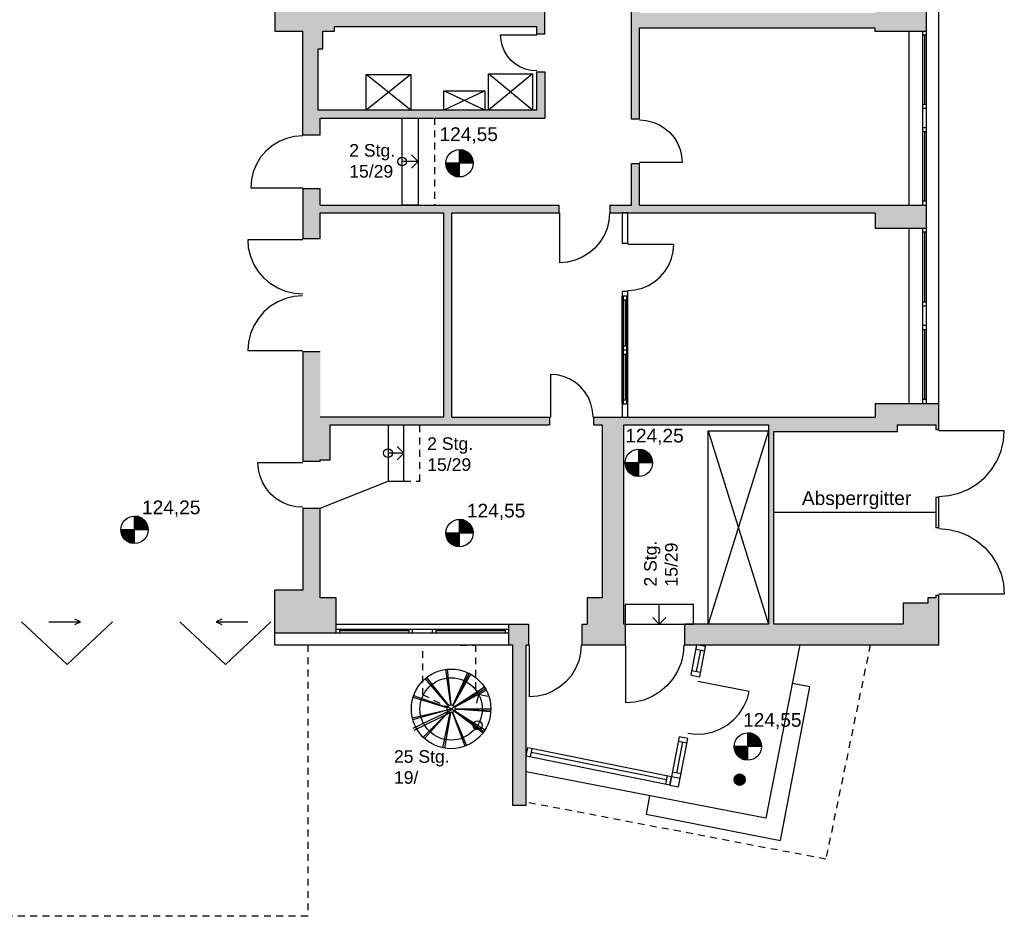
# Model space of a CAD drawing. Header units: metres. Extents: x -7.5 to 56, y -5.6 to 56.3.
# Tile 4 of 10: x 38 to 56, y -5.6 to 10.8. Entities that reach past the tile are written whole.
import ezdxf
from ezdxf.enums import TextEntityAlignment as Align

# ---------------------------------------------------------------- set-up
doc = ezdxf.new("R2010")
doc.units = ezdxf.units.M
doc.linetypes.add('HIDDEN', pattern=[0.375, 0.25, -0.125])
for name, color, linetype in [('Ba_beschrift', 7, 'Continuous'), ('Ba_decke', 134, 'Continuous'), ('Ba_hoehenkote', 102, 'Continuous'), ('Ba_moebel_einbau', 170, 'Continuous'), ('Ba_sonst', 7, 'Continuous'), ('Ba_treppe', 134, 'Continuous'), ('Ba_wand', 7, 'Continuous'), ('Ba_wand-schraffur', 8, 'Continuous'), ('Ba_wand_leicht', 7, 'Continuous')]:
    doc.layers.add(name, color=color, linetype=linetype)
doc.styles.add('arial', font='ARIAL.TTF')

msp = doc.modelspace()

# ---------------------------------------------------------------- hatches: boundary and pattern name
at = {"layer": 'Ba_wand-schraffur'}
for points in [[(43.435, 17.83), (47.435, 17.83), (47.435, 13.35), (43.435, 13.35), (43.155, 13.35), (43.155, 11.365), (43.155, 11.055), (43.155, 11.035), (42.645, 11.035), (42.645, 10.575), (43.155, 10.575), (43.155, 10.255), (43.155, 8.99), (43.155, 8.68), (43.475, 8.68), (43.475, 8.99), (47.435, 8.99), (47.58, 8.99), (47.58, 9.835), (47.435, 9.835), (47.435, 9.135), (43.435, 9.135), (43.435, 10.255), (43.525, 10.255), (43.525, 10.575), (43.735, 10.575), (43.735, 10.665), (47.435, 10.665), (47.435, 10.525), (47.58, 10.525), (47.58, 12.265), (47.435, 12.265), (47.435, 10.945), (43.735, 10.945), (43.735, 11.055), (43.515, 11.055), (43.515, 11.365), (43.435, 11.365), (43.435, 13.235), (47.435, 13.235), (47.435, 13.075), (47.58, 13.075), (47.58, 17.83), (47.91, 17.83), (47.91, 18.11), (43.285, 18.11), (43.285, 18.23), (43.155, 18.23), (43.155, 18.11), (43.155, 17.83), (43.155, 15.4), (43.435, 15.4)], [(54.565, 10.99), (53.615, 10.99), (53.615, 10.91), (49.315, 10.91), (49.315, 11.69), (49.17, 11.69), (49.17, 8.97), (49.315, 8.97), (49.315, 10.64), (53.615, 10.64), (53.615, 10.58), (54.565, 10.58)], [(54.497, 7.4), (49.315, 7.4), (49.315, 8.16), (49.17, 8.16), (49.17, 7.4), (48.78, 7.4), (48.78, 7.255), (53.625, 7.255), (53.625, 6.975), (54.497, 6.975)], [(43.475, 7.255), (45.735, 7.255), (45.735, 3.525), (43.475, 3.525), (43.475, 4.725), (43.155, 4.725), (43.155, 2.71), (43.475, 2.71), (43.475, 2.74), (43.655, 2.74), (43.655, 3.38), (47.67, 3.38), (47.67, 3.525), (45.88, 3.525), (45.88, 7.255), (47.84, 7.255), (47.84, 7.4), (43.475, 7.4), (43.475, 7.7), (43.155, 7.7), (43.155, 6.785), (43.475, 6.785)], [(54.785, 3.775), (54.565, 3.775), (54.497, 3.775), (54.245, 3.775), (53.625, 3.775), (53.625, 3.525), (49.1, 3.525), (48.48, 3.525), (48.48, 3.38), (48.63, 3.38), (48.63, 0.22), (48.36, 0.22), (48.36, -0.26), (48.265, -0.26), (48.265, -0.64), (49.05, -0.64), (49.05, -0.26), (49.03, -0.26), (49.03, 3.38), (49.1, 3.38), (51.673, 3.38), (51.673, -0.26), (50.14, -0.26), (50.14, -0.64), (54.785, -0.64), (54.785, -0.26), (54.785, 0.27), (54.735, 0.27), (54.735, 0.22), (54.585, 0.22), (54.585, 0.12), (54.135, 0.12), (54.135, -0.26), (51.773, -0.26), (51.773, 3.26), (54.031, 3.26), (54.031, 3.38), (54.245, 3.38), (54.735, 3.38), (54.735, 3.29), (54.785, 3.29), (54.785, 3.38)], [(43.765, 0.22), (43.475, 0.22), (43.475, 1.86), (43.155, 1.86), (43.155, 0.36), (42.645, 0.36), (42.645, -0.352), (43.765, -0.352)], [(47.243, -0.64), (47.285, -0.64), (47.285, -0.26), (46.925, -0.26), (46.925, -0.64), (46.993, -0.64), (46.993, -3.36), (47.243, -3.355), (47.243, -2.673), (47.242, -2.673), (47.243, -2.669)], [(51.241, -3.136), (51.246, -3.105), (51.241, -3.074), (51.227, -3.046), (51.205, -3.024), (51.177, -3.01), (51.146, -3.005), (51.115, -3.01), (51.087, -3.024), (51.065, -3.046), (51.051, -3.074), (51.046, -3.105), (51.051, -3.136), (51.065, -3.164), (51.087, -3.186), (51.115, -3.2), (51.146, -3.205), (51.177, -3.2), (51.205, -3.186), (51.227, -3.164)], [(47.243, -3.355), (46.993, -3.36), (46.993, -3.568), (47.243, -3.568)]]:
    msp.add_hatch(color=256, dxfattribs=at).paths.add_polyline_path(points)
at = {"layer": 'Ba_wand-schraffur', "lineweight": 40}
for points in [[(54.565, 7.4), (54.497, 7.4), (54.497, 6.975), (54.565, 6.975)], [(43.765, -0.352), (42.645, -0.352), (42.645, -0.42), (43.765, -0.42)]]:
    msp.add_hatch(color=256, dxfattribs=at).paths.add_polyline_path(points)

# ---------------------------------------------------------------- linework, layer by layer
at = {"layer": 'Ba_decke', "linetype": 'HIDDEN', "ltscale": 0.5}
for p, q in [((43.248, -0.64), (43.248, -5.601)), ((47.243, -3.516), (47.243, -0.64)), ((53.535, -0.64), (52.72, -4.557)), ((52.72, -4.557), (47.243, -3.516)), ((43.248, -5.601), (26.862, -5.601))]:
    msp.add_line(p, q, dxfattribs=at)
msp.add_lwpolyline([(45.355, -0.64), (46.315, -0.644), (46.315, -1.554), (45.869, -1.81), (45.355, -1.554), (45.355, -0.64)], dxfattribs=at)
at = {"layer": 'Ba_hoehenkote'}
for p, q in [((46.023, 7.913), (46.023, 8.413)), ((46.093, 8.403), (46.023, 8.403)), ((46.121, 8.393), (46.023, 8.393)), ((46.141, 8.383), (46.023, 8.383)), ((46.158, 8.373), (46.023, 8.373)), ((46.173, 8.363), (46.023, 8.363)), ((46.185, 8.353), (46.023, 8.353)), ((46.196, 8.343), (46.023, 8.343)), ((46.206, 8.333), (46.023, 8.333)), ((46.215, 8.323), (46.023, 8.323)), ((46.223, 8.313), (46.023, 8.313)), ((46.23, 8.303), (46.023, 8.303)), ((46.236, 8.293), (46.023, 8.293)), ((46.242, 8.283), (46.023, 8.283)), ((46.273, 8.163), (45.773, 8.163)), ((45.773, 8.153), (46.023, 8.153)), ((45.773, 8.143), (46.023, 8.143)), ((45.774, 8.133), (46.023, 8.133)), ((45.776, 8.123), (46.023, 8.123)), ((45.778, 8.113), (46.023, 8.113)), ((45.78, 8.103), (46.023, 8.103)), ((46.247, 8.273), (46.023, 8.273)), ((46.252, 8.263), (46.023, 8.263)), ((46.256, 8.253), (46.023, 8.253)), ((46.26, 8.243), (46.023, 8.243)), ((46.263, 8.233), (46.023, 8.233)), ((46.265, 8.223), (46.023, 8.223)), ((46.268, 8.213), (46.023, 8.213)), ((46.269, 8.203), (46.023, 8.203)), ((46.271, 8.193), (46.023, 8.193)), ((46.272, 8.183), (46.023, 8.183)), ((46.272, 8.173), (46.023, 8.173)), ((45.783, 8.093), (46.023, 8.093)), ((45.786, 8.083), (46.023, 8.083)), ((45.789, 8.073), (46.023, 8.073)), ((45.794, 8.063), (46.023, 8.063)), ((45.798, 8.053), (46.023, 8.053)), ((45.803, 8.043), (46.023, 8.043)), ((45.809, 8.033), (46.023, 8.033)), ((45.816, 8.023), (46.023, 8.023)), ((45.823, 8.013), (46.023, 8.013)), ((45.831, 8.003), (46.023, 8.003)), ((45.839, 7.993), (46.023, 7.993)), ((45.849, 7.983), (46.023, 7.983)), ((45.86, 7.973), (46.023, 7.973)), ((45.873, 7.963), (46.023, 7.963)), ((45.887, 7.953), (46.023, 7.953)), ((45.904, 7.943), (46.023, 7.943)), ((45.925, 7.933), (46.023, 7.933)), ((45.953, 7.923), (46.023, 7.923)), ((49.301, 2.438), (49.301, 2.938)), ((49.371, 2.928), (49.301, 2.928)), ((49.399, 2.918), (49.301, 2.918)), ((49.419, 2.908), (49.301, 2.908)), ((49.436, 2.898), (49.301, 2.898)), ((49.451, 2.888), (49.301, 2.888)), ((49.463, 2.878), (49.301, 2.878)), ((49.474, 2.868), (49.301, 2.868)), ((49.484, 2.858), (49.301, 2.858)), ((49.493, 2.848), (49.301, 2.848)), ((49.501, 2.838), (49.301, 2.838)), ((49.508, 2.828), (49.301, 2.828)), ((49.514, 2.818), (49.301, 2.818)), ((49.52, 2.808), (49.301, 2.808)), ((49.525, 2.798), (49.301, 2.798)), ((49.53, 2.788), (49.301, 2.788)), ((49.534, 2.778), (49.301, 2.778)), ((49.538, 2.768), (49.301, 2.768)), ((49.541, 2.758), (49.301, 2.758)), ((49.543, 2.748), (49.301, 2.748)), ((49.546, 2.738), (49.301, 2.738)), ((49.547, 2.728), (49.301, 2.728)), ((49.549, 2.718), (49.301, 2.718)), ((49.55, 2.708), (49.301, 2.708)), ((49.551, 2.688), (49.051, 2.688)), ((49.051, 2.678), (49.301, 2.678)), ((49.051, 2.668), (49.301, 2.668)), ((49.052, 2.658), (49.301, 2.658)), ((49.054, 2.648), (49.301, 2.648)), ((49.056, 2.638), (49.301, 2.638)), ((49.058, 2.628), (49.301, 2.628)), ((49.061, 2.618), (49.301, 2.618)), ((49.064, 2.608), (49.301, 2.608)), ((49.067, 2.598), (49.301, 2.598)), ((49.072, 2.588), (49.301, 2.588)), ((49.076, 2.578), (49.301, 2.578)), ((49.081, 2.568), (49.301, 2.568)), ((49.087, 2.558), (49.301, 2.558)), ((49.094, 2.548), (49.301, 2.548)), ((49.101, 2.538), (49.301, 2.538)), ((49.109, 2.528), (49.301, 2.528)), ((49.55, 2.698), (49.301, 2.698)), ((49.117, 2.518), (49.301, 2.518)), ((49.127, 2.508), (49.301, 2.508)), ((49.138, 2.498), (49.301, 2.498)), ((49.151, 2.488), (49.301, 2.488)), ((49.165, 2.478), (49.301, 2.478)), ((49.182, 2.468), (49.301, 2.468)), ((49.203, 2.458), (49.301, 2.458)), ((49.231, 2.448), (49.301, 2.448)), ((40.081, 1.214), (40.081, 1.714)), ((40.151, 1.704), (40.081, 1.704)), ((40.179, 1.694), (40.081, 1.694)), ((40.2, 1.684), (40.081, 1.684)), ((40.217, 1.674), (40.081, 1.674)), ((40.231, 1.664), (40.081, 1.664)), ((40.244, 1.654), (40.081, 1.654)), ((40.255, 1.644), (40.081, 1.644)), ((40.265, 1.634), (40.081, 1.634)), ((40.273, 1.624), (40.081, 1.624)), ((46.023, 1.154), (46.023, 1.654)), ((46.093, 1.644), (46.023, 1.644)), ((46.121, 1.634), (46.023, 1.634)), ((46.141, 1.624), (46.023, 1.624)), ((40.331, 1.464), (39.831, 1.464)), ((39.832, 1.454), (40.081, 1.454)), ((39.832, 1.444), (40.081, 1.444)), ((40.281, 1.614), (40.081, 1.614)), ((40.289, 1.604), (40.081, 1.604)), ((40.295, 1.594), (40.081, 1.594)), ((40.301, 1.584), (40.081, 1.584)), ((40.306, 1.574), (40.081, 1.574)), ((40.311, 1.564), (40.081, 1.564)), ((40.315, 1.554), (40.081, 1.554)), ((40.318, 1.544), (40.081, 1.544)), ((40.321, 1.534), (40.081, 1.534)), ((40.324, 1.524), (40.081, 1.524)), ((40.326, 1.514), (40.081, 1.514)), ((40.328, 1.504), (40.081, 1.504)), ((40.33, 1.494), (40.081, 1.494)), ((40.331, 1.484), (40.081, 1.484)), ((40.331, 1.474), (40.081, 1.474)), ((46.158, 1.614), (46.023, 1.614)), ((46.173, 1.604), (46.023, 1.604)), ((46.185, 1.594), (46.023, 1.594)), ((46.196, 1.584), (46.023, 1.584)), ((46.206, 1.574), (46.023, 1.574)), ((46.215, 1.564), (46.023, 1.564)), ((46.223, 1.554), (46.023, 1.554)), ((46.23, 1.544), (46.023, 1.544)), ((46.236, 1.534), (46.023, 1.534)), ((46.242, 1.524), (46.023, 1.524)), ((46.247, 1.514), (46.023, 1.514)), ((46.252, 1.504), (46.023, 1.504)), ((46.256, 1.494), (46.023, 1.494)), ((46.26, 1.484), (46.023, 1.484)), ((46.263, 1.474), (46.023, 1.474)), ((46.265, 1.464), (46.023, 1.464)), ((46.268, 1.454), (46.023, 1.454)), ((46.269, 1.444), (46.023, 1.444)), ((39.833, 1.434), (40.081, 1.434)), ((39.835, 1.424), (40.081, 1.424)), ((39.836, 1.414), (40.081, 1.414)), ((39.839, 1.404), (40.081, 1.404)), ((39.841, 1.394), (40.081, 1.394)), ((39.845, 1.384), (40.081, 1.384)), ((39.848, 1.374), (40.081, 1.374)), ((39.852, 1.364), (40.081, 1.364)), ((39.857, 1.354), (40.081, 1.354)), ((39.862, 1.344), (40.081, 1.344)), ((39.868, 1.334), (40.081, 1.334)), ((39.874, 1.324), (40.081, 1.324)), ((39.881, 1.314), (40.081, 1.314)), ((39.889, 1.304), (40.081, 1.304)), ((39.898, 1.294), (40.081, 1.294)), ((39.908, 1.284), (40.081, 1.284)), ((39.919, 1.274), (40.081, 1.274)), ((39.931, 1.264), (40.081, 1.264)), ((46.273, 1.404), (45.773, 1.404)), ((45.773, 1.394), (46.023, 1.394)), ((45.773, 1.384), (46.023, 1.384)), ((45.774, 1.374), (46.023, 1.374)), ((45.776, 1.364), (46.023, 1.364)), ((45.778, 1.354), (46.023, 1.354)), ((45.78, 1.344), (46.023, 1.344)), ((45.783, 1.334), (46.023, 1.334)), ((45.786, 1.324), (46.023, 1.324)), ((45.789, 1.314), (46.023, 1.314)), ((45.794, 1.304), (46.023, 1.304)), ((45.798, 1.294), (46.023, 1.294)), ((45.803, 1.284), (46.023, 1.284)), ((45.809, 1.274), (46.023, 1.274)), ((45.816, 1.264), (46.023, 1.264)), ((46.271, 1.434), (46.023, 1.434)), ((46.272, 1.424), (46.023, 1.424)), ((46.272, 1.414), (46.023, 1.414)), ((39.946, 1.254), (40.081, 1.254)), ((39.963, 1.244), (40.081, 1.244)), ((39.983, 1.234), (40.081, 1.234)), ((40.011, 1.224), (40.081, 1.224)), ((45.823, 1.254), (46.023, 1.254)), ((45.831, 1.244), (46.023, 1.244)), ((45.839, 1.234), (46.023, 1.234)), ((45.849, 1.224), (46.023, 1.224)), ((45.86, 1.214), (46.023, 1.214)), ((45.873, 1.204), (46.023, 1.204)), ((45.887, 1.194), (46.023, 1.194)), ((45.904, 1.184), (46.023, 1.184)), ((45.925, 1.174), (46.023, 1.174)), ((45.953, 1.164), (46.023, 1.164)), ((51.294, -2.746), (51.294, -2.246)), ((51.364, -2.256), (51.294, -2.256)), ((51.392, -2.266), (51.294, -2.266)), ((51.413, -2.276), (51.294, -2.276)), ((51.43, -2.286), (51.294, -2.286)), ((51.444, -2.296), (51.294, -2.296)), ((51.457, -2.306), (51.294, -2.306)), ((51.468, -2.316), (51.294, -2.316)), ((51.478, -2.326), (51.294, -2.326)), ((51.486, -2.336), (51.294, -2.336)), ((51.544, -2.496), (51.044, -2.496)), ((51.045, -2.506), (51.294, -2.506)), ((51.045, -2.516), (51.294, -2.516)), ((51.494, -2.346), (51.294, -2.346)), ((51.501, -2.356), (51.294, -2.356)), ((51.508, -2.366), (51.294, -2.366)), ((51.514, -2.376), (51.294, -2.376)), ((51.519, -2.386), (51.294, -2.386)), ((51.523, -2.396), (51.294, -2.396)), ((51.528, -2.406), (51.294, -2.406)), ((51.531, -2.416), (51.294, -2.416)), ((51.534, -2.426), (51.294, -2.426)), ((51.537, -2.436), (51.294, -2.436)), ((51.539, -2.446), (51.294, -2.446)), ((51.541, -2.456), (51.294, -2.456)), ((51.543, -2.466), (51.294, -2.466)), ((51.544, -2.476), (51.294, -2.476)), ((51.544, -2.486), (51.294, -2.486)), ((51.046, -2.526), (51.294, -2.526)), ((51.048, -2.536), (51.294, -2.536)), ((51.049, -2.546), (51.294, -2.546)), ((51.052, -2.556), (51.294, -2.556)), ((51.054, -2.566), (51.294, -2.566)), ((51.057, -2.576), (51.294, -2.576)), ((51.061, -2.586), (51.294, -2.586)), ((51.065, -2.596), (51.294, -2.596)), ((51.07, -2.606), (51.294, -2.606)), ((51.075, -2.616), (51.294, -2.616)), ((51.081, -2.626), (51.294, -2.626)), ((51.087, -2.636), (51.294, -2.636)), ((51.094, -2.646), (51.294, -2.646)), ((51.102, -2.656), (51.294, -2.656)), ((51.111, -2.666), (51.294, -2.666)), ((51.121, -2.676), (51.294, -2.676)), ((51.132, -2.686), (51.294, -2.686)), ((51.144, -2.696), (51.294, -2.696)), ((51.159, -2.706), (51.294, -2.706)), ((51.176, -2.716), (51.294, -2.716)), ((51.196, -2.726), (51.294, -2.726)), ((51.224, -2.736), (51.294, -2.736))]:
    msp.add_line(p, q, dxfattribs=at)
for centre in [(46.023, 8.163), (49.301, 2.688), (40.081, 1.464), (46.023, 1.404), (51.294, -2.496)]:
    msp.add_circle(centre, 0.25, dxfattribs=at)
at = {"layer": 'Ba_moebel_einbau'}
for p, q in [((44.315, 9.785), (45.135, 9.785)), ((44.315, 9.135), (44.315, 9.785)), ((45.135, 9.135), (44.315, 9.785)), ((45.135, 9.785), (44.315, 9.135)), ((45.135, 9.785), (45.135, 9.135)), ((46.555, 9.795), (47.355, 9.795)), ((46.555, 9.135), (46.555, 9.795)), ((47.355, 9.135), (46.555, 9.795)), ((47.355, 9.795), (46.555, 9.135)), ((47.355, 9.795), (47.355, 9.135)), ((45.735, 9.485), (46.485, 9.485)), ((45.735, 9.135), (45.735, 9.485)), ((46.485, 9.135), (45.735, 9.485)), ((46.485, 9.485), (45.735, 9.135)), ((46.485, 9.485), (46.485, 9.135)), ((45.135, 9.135), (44.315, 9.135)), ((46.485, 9.135), (45.735, 9.135)), ((47.355, 9.135), (46.555, 9.135)), ((51.673, 3.27), (50.57, -0.26)), ((50.57, 3.27), (51.67, -0.26))]:
    msp.add_line(p, q, dxfattribs=at)
msp.add_lwpolyline([(51.673, 3.27), (51.673, -0.26), (50.57, -0.26), (50.57, 3.27), (51.673, 3.27)], dxfattribs=at)
at = {"layer": 'Ba_sonst'}
msp.add_lwpolyline([(43.475, 1.86), (44.715, 2.35)], dxfattribs=at)
at = {"layer": 'Ba_treppe'}
for p, q in [((45.265, 8.195), (44.975, 8.195)), ((44.715, 3.38), (44.715, 2.35)), ((45.005, 2.35), (45.005, 3.38)), ((45.005, 2.865), (44.715, 2.865)), ((44.715, 2.35), (45.005, 2.35)), ((49.675, -0.26), (49.675, 0.1)), ((45.822, -1.755), (45.397, -1.256)), ((45.421, -1.237), (45.825, -1.753)), ((45.769, -1.09), (45.859, -1.738)), ((45.799, -1.086), (45.862, -1.738)), ((46.171, -1.149), (45.899, -1.744)), ((46.199, -1.162), (45.902, -1.746)), ((45.905, -1.747), (46.227, -1.176)), ((46.48, -1.415), (45.93, -1.771)), ((45.174, -1.597), (45.8, -1.789)), ((45.184, -1.568), (45.801, -1.786)), ((46.496, -1.441), (45.932, -1.773)), ((45.933, -1.776), (46.511, -1.468)), ((45.161, -1.974), (45.799, -1.826)), ((45.168, -2.004), (45.869, -1.81)), ((45.869, -1.834), (45.17, -2.171)), ((45.195, -2.196), (45.894, -1.858)), ((45.819, -1.862), (45.36, -2.329)), ((45.382, -2.35), (45.821, -1.864)), ((45.719, -2.522), (45.854, -1.881)), ((45.857, -1.882), (45.749, -2.528)), ((46.488, -2.198), (45.869, -1.81)), ((46.125, -2.491), (45.895, -1.878)), ((45.897, -1.877), (46.153, -2.48)), ((46.45, -2.248), (45.927, -1.854)), ((45.929, -1.851), (46.469, -2.222)), ((46.594, -1.866), (45.941, -1.816)), ((45.942, -1.81), (46.596, -1.805)), ((45.942, -1.813), (46.596, -1.835))]:
    msp.add_line(p, q, dxfattribs=at)
for points in [[(45.265, 7.4), (44.975, 7.4), (44.975, 8.99), (45.265, 8.99), (45.265, 7.4)], [(45.145, 8.315), (45.265, 8.195), (45.145, 8.075)], [(44.885, 2.985), (45.005, 2.865), (44.885, 2.745)], [(50.3, 0.1), (49.05, 0.1), (49.05, -0.26), (50.3, -0.26), (50.3, 0.1)], [(49.795, -0.14), (49.675, -0.26), (49.555, -0.14)], [(52.247, -0.64), (51.626, -3.81), (47.243, -2.963)], [(49.498, -3.399), (49.434, -3.733), (51.891, -4.215), (52.431, -1.409), (52.109, -1.346)], [(46.339, -1.707), (46.373, -1.542), (46.54, -1.576)]]:
    msp.add_lwpolyline(points, dxfattribs=at)
at = {"layer": 'Ba_treppe', "linetype": 'HIDDEN', "ltscale": 0.5}
for points in [[(45.565, 8.99), (45.565, 7.4)], [(45.005, 2.35), (45.295, 2.35), (45.295, 3.38)]]:
    msp.add_lwpolyline(points, dxfattribs=at)
at = {"layer": 'Ba_treppe'}
for centre, radius in [((44.975, 8.195), 0.08), ((44.715, 2.865), 0.08), ((45.869, -1.81), 0.727), ((45.869, -1.81), 0.57), ((45.869, -1.81), 0.0725), ((46.353, -2.113), 0.0822)]:
    msp.add_circle(centre, radius, dxfattribs=at)
at = {"layer": 'Ba_wand'}
for p, q in [((54.785, 3.29), (54.785, 18.17)), ((47.58, 10.525), (47.58, 12.265)), ((49.17, 8.97), (49.17, 11.69)), ((42.645, 11.035), (42.645, 10.575)), ((43.735, 10.575), (43.735, 10.665)), ((43.735, 10.665), (47.435, 10.665)), ((47.435, 10.525), (47.435, 10.665)), ((49.315, 10.64), (53.615, 10.64)), ((49.315, 8.97), (49.315, 10.64)), ((53.615, 10.64), (53.615, 10.58)), ((42.645, 10.575), (43.155, 10.575)), ((43.155, 8.68), (43.155, 10.575)), ((43.525, 10.255), (43.525, 10.575)), ((43.525, 10.575), (43.735, 10.575)), ((47.58, 10.525), (47.435, 10.525)), ((53.615, 10.58), (54.565, 10.58)), ((54.531, 9.238), (54.531, 10.512)), ((43.435, 10.255), (43.525, 10.255)), ((43.435, 9.135), (43.435, 10.255)), ((47.435, 9.835), (47.58, 9.835)), ((47.435, 9.135), (47.435, 9.835)), ((47.435, 9.135), (43.435, 9.135)), ((54.497, 9.17), (54.565, 9.17)), ((43.475, 8.99), (47.58, 8.99)), ((43.475, 8.68), (43.475, 8.99)), ((49.315, 8.97), (49.17, 8.97)), ((43.475, 8.68), (43.155, 8.68)), ((54.565, 8.81), (54.497, 8.81)), ((54.531, 7.468), (54.531, 8.742)), ((49.17, 8.16), (49.315, 8.16)), ((49.17, 7.4), (49.17, 8.16)), ((49.315, 7.4), (49.315, 8.16)), ((43.155, 7.7), (43.475, 7.7)), ((43.155, 7.7), (43.155, 6.785)), ((43.475, 7.4), (43.475, 7.7)), ((43.475, 7.4), (47.84, 7.4)), ((47.84, 7.4), (47.84, 7.255)), ((48.78, 7.255), (48.78, 7.4)), ((48.78, 7.4), (49.17, 7.4)), ((49.315, 7.4), (54.565, 7.4)), ((43.475, 7.255), (45.735, 7.255)), ((43.475, 6.785), (43.475, 7.255)), ((45.88, 3.525), (45.88, 7.255)), ((45.88, 7.255), (47.84, 7.255)), ((48.78, 7.255), (53.625, 7.255)), ((53.625, 7.255), (53.625, 6.975)), ((53.625, 6.975), (54.565, 6.975)), ((54.531, 5.623), (54.531, 6.907)), ((43.475, 6.785), (43.155, 6.785)), ((54.497, 5.555), (54.565, 5.555)), ((54.565, 5.195), (54.497, 5.195)), ((54.531, 3.843), (54.531, 5.127)), ((43.155, 4.725), (43.475, 4.725)), ((43.155, 4.725), (43.155, 2.71)), ((53.625, 3.775), (53.625, 3.525)), ((53.625, 3.775), (54.785, 3.775)), ((45.735, 3.525), (43.475, 3.525)), ((45.88, 3.525), (47.67, 3.525)), ((47.67, 3.525), (47.67, 3.38)), ((48.48, 3.38), (48.48, 3.525)), ((48.48, 3.525), (53.625, 3.525)), ((43.655, 3.38), (47.67, 3.38)), ((43.655, 2.74), (43.655, 3.38)), ((48.48, 3.38), (48.63, 3.38)), ((48.63, 3.38), (48.63, 0.22)), ((49.03, 3.38), (51.673, 3.38)), ((51.773, -0.26), (51.773, 3.26)), ((51.773, 3.26), (54.031, 3.26)), ((54.031, 3.26), (54.031, 3.38)), ((54.031, 3.38), (54.735, 3.38)), ((54.735, 3.38), (54.735, 3.29)), ((54.785, 3.29), (54.735, 3.29)), ((43.475, 2.71), (43.155, 2.71)), ((43.475, 2.74), (43.655, 2.74)), ((43.475, 2.71), (43.475, 2.74)), ((54.735, 2.06), (54.785, 2.06)), ((54.735, 2.06), (54.735, 1.5)), ((54.785, 1.5), (54.785, 2.06)), ((43.155, 1.86), (43.475, 1.86)), ((43.155, 1.86), (43.155, 0.36)), ((43.475, 0.22), (43.475, 1.86)), ((54.785, 1.5), (54.735, 1.5)), ((42.645, -0.64), (42.645, 0.36)), ((43.155, 0.36), (42.645, 0.36)), ((43.765, 0.22), (43.475, 0.22)), ((43.765, -0.42), (43.765, 0.22)), ((48.36, 0.22), (48.36, -0.26)), ((48.63, 0.22), (48.36, 0.22)), ((54.585, 0.22), (54.585, 0.12)), ((54.735, 0.22), (54.585, 0.22)), ((54.735, 0.27), (54.785, 0.27)), ((54.735, 0.27), (54.735, 0.22)), ((54.785, -0.64), (54.785, 0.27)), ((54.135, 0.12), (54.135, -0.26)), ((54.585, 0.12), (54.135, 0.12)), ((43.765, -0.352), (46.925, -0.352)), ((45.165, -0.42), (45.165, -0.352)), ((45.525, -0.352), (45.525, -0.42)), ((46.925, -0.64), (46.925, -0.26)), ((47.285, -0.26), (47.285, -0.64)), ((48.265, -0.64), (48.265, -0.26)), ((49.05, -0.26), (49.05, -0.64)), ((50.14, -0.64), (50.14, -0.26)), ((54.135, -0.26), (51.773, -0.26)), ((42.645, -0.42), (46.925, -0.42)), ((45.097, -0.386), (43.833, -0.386)), ((46.857, -0.386), (45.593, -0.386)), ((42.645, -0.64), (46.993, -0.64)), ((47.243, -0.64), (47.285, -0.64)), ((48.265, -0.64), (49.05, -0.64)), ((50.14, -0.64), (54.785, -0.64)), ((50.259, -1.191), (50.365, -0.641)), ((50.522, -0.672), (50.365, -0.641)), ((50.428, -0.735), (50.352, -1.128)), ((50.431, -1.143), (50.274, -1.113)), ((50.197, -2.351), (50.04, -2.32)), ((49.994, -2.983), (50.104, -2.414)), ((49.806, -3.108), (47.336, -2.61)), ((49.822, -3.03), (49.79, -3.187)), ((49.869, -3.202), (49.9, -3.047)), ((50.072, -2.999), (49.915, -2.968))]:
    msp.add_line(p, q, dxfattribs=at)
at = {"layer": 'Ba_wand', "linetype": 'Continuous'}
for p, q in [((54.245, 7.4), (54.245, 10.58)), ((54.245, 3.775), (54.245, 6.975)), ((39.09, -0.22), (38.99, -0.17)), ((41.675, -0.17), (41.575, -0.22)), ((38.015, -0.22), (38.847, -0.999)), ((38.515, -0.22), (39.09, -0.22)), ((39.68, -0.22), (38.847, -0.999)), ((38.99, -0.27), (39.09, -0.22)), ((40.91, -0.22), (41.743, -0.999)), ((41.575, -0.22), (42.15, -0.22)), ((41.575, -0.22), (41.675, -0.27)), ((42.575, -0.22), (41.743, -0.999)), ((43.765, -0.26), (47.285, -0.26)), ((48.265, -0.26), (48.36, -0.26))]:
    msp.add_line(p, q, dxfattribs=at)
at = {"layer": 'Ba_wand'}
for points in [[(54.565, 3.775), (54.565, 17.76)], [(54.497, 7.4), (54.497, 10.58)], [(54.497, 10.512), (54.565, 10.512)], [(47.58, 9.835), (47.58, 8.99)], [(54.565, 9.238), (54.497, 9.238)], [(54.497, 8.742), (54.565, 8.742)], [(54.565, 7.468), (54.497, 7.468)], [(45.735, 3.525), (45.735, 7.255)], [(54.497, 3.775), (54.497, 6.975)], [(54.497, 6.907), (54.565, 6.907)], [(54.565, 5.623), (54.497, 5.623)], [(54.497, 5.127), (54.565, 5.127)], [(54.565, 3.843), (54.497, 3.843)], [(49.05, -0.26), (49.03, -0.26), (49.03, 3.38)], [(51.673, 3.38), (51.673, -0.26), (50.14, -0.26)], [(43.833, -0.42), (43.833, -0.352)], [(45.097, -0.352), (45.097, -0.42)], [(45.593, -0.42), (45.593, -0.352)], [(46.857, -0.352), (46.857, -0.42)], [(50.259, -1.191), (50.416, -1.221), (50.522, -0.672)], [(50.35, -0.72), (50.507, -0.75)], [(50.04, -2.32), (49.87, -3.203), (50.027, -3.233), (50.197, -2.351)], [(49.869, -3.202), (47.242, -2.673), (47.273, -2.516), (49.9, -3.046)], [(50.025, -2.399), (50.182, -2.429)], [(47.32, -2.688), (47.352, -2.532)], [(49.9, -3.047), (50.057, -3.077)]]:
    msp.add_lwpolyline(points, dxfattribs=at)
at = {"layer": 'Ba_wand', "linetype": 'Continuous'}
for points in [[(47.435, 9.85), (47.332, 9.858), (47.231, 9.882), (47.135, 9.922), (47.047, 9.976), (46.968, 10.043), (46.901, 10.122), (46.847, 10.21), (46.807, 10.306), (46.783, 10.407), (46.775, 10.51), (47.435, 10.51)], [(49.315, 8.955), (49.437, 8.945), (49.556, 8.917), (49.669, 8.87), (49.773, 8.806), (49.867, 8.727), (49.946, 8.633), (50.01, 8.529), (50.057, 8.416), (50.085, 8.297), (50.095, 8.175), (49.315, 8.175)], [(43.155, 8.665), (43.006, 8.653), (42.861, 8.619), (42.724, 8.561), (42.597, 8.484), (42.483, 8.387), (42.386, 8.273), (42.309, 8.146), (42.251, 8.009), (42.217, 7.864), (42.205, 7.715), (43.155, 7.715)], [(48.765, 7.255), (48.754, 7.113), (48.72, 6.974), (48.666, 6.842), (48.591, 6.72), (48.498, 6.612), (48.39, 6.519), (48.268, 6.444), (48.136, 6.39), (47.997, 6.356), (47.855, 6.345), (47.855, 7.255)], [(43.155, 5.77), (42.999, 5.782), (42.846, 5.819), (42.701, 5.879), (42.567, 5.961), (42.448, 6.063), (42.346, 6.182), (42.264, 6.316), (42.204, 6.461), (42.167, 6.614), (42.155, 6.77), (43.155, 6.77)], [(43.153, 5.74), (42.996, 5.728), (42.844, 5.691), (42.699, 5.631), (42.565, 5.549), (42.446, 5.447), (42.344, 5.328), (42.262, 5.194), (42.202, 5.049), (42.165, 4.896), (42.153, 4.74), (43.153, 4.74)], [(48.465, 3.525), (48.455, 3.647), (48.427, 3.766), (48.38, 3.879), (48.316, 3.983), (48.237, 4.077), (48.143, 4.156), (48.039, 4.22), (47.926, 4.267), (47.807, 4.295), (47.685, 4.305), (47.685, 3.525)], [(54.785, 2.075), (54.973, 2.09), (55.156, 2.134), (55.33, 2.206), (55.49, 2.304), (55.634, 2.426), (55.756, 2.57), (55.854, 2.73), (55.926, 2.904), (55.97, 3.087), (55.985, 3.275), (54.785, 3.275)], [(43.155, 1.875), (43.027, 1.885), (42.902, 1.915), (42.783, 1.964), (42.673, 2.032), (42.575, 2.115), (42.492, 2.213), (42.424, 2.323), (42.375, 2.442), (42.345, 2.567), (42.335, 2.695), (43.155, 2.695)], [(54.785, 1.485), (54.973, 1.47), (55.156, 1.426), (55.33, 1.354), (55.49, 1.256), (55.634, 1.134), (55.756, 0.99), (55.854, 0.83), (55.926, 0.656), (55.97, 0.473), (55.985, 0.285), (54.785, 0.285)], [(46.993, -0.64), (46.993, -3.568), (47.243, -3.568), (47.243, -0.64)], [(48.25, -0.64), (48.238, -0.789), (48.204, -0.934), (48.146, -1.071), (48.069, -1.198), (47.972, -1.312), (47.858, -1.409), (47.731, -1.486), (47.594, -1.544), (47.449, -1.578), (47.3, -1.59), (47.3, -0.64)], [(50.125, -0.64), (50.112, -0.806), (50.073, -0.968), (50.009, -1.121), (49.923, -1.263), (49.815, -1.39), (49.688, -1.498), (49.546, -1.584), (49.393, -1.648), (49.231, -1.687), (49.065, -1.7), (49.065, -0.64)], [(50.196, -2.254), (50.345, -2.27), (50.496, -2.264), (50.644, -2.233), (50.785, -2.181), (50.916, -2.106), (51.033, -2.012), (51.135, -1.901), (51.218, -1.775), (51.28, -1.638), (51.321, -1.493), (50.378, -1.311)]]:
    msp.add_lwpolyline(points, dxfattribs=at)
at = {"layer": 'Ba_wand'}
msp.add_lwpolyline([(51.241, -3.136), (51.246, -3.105), (51.241, -3.074), (51.227, -3.046), (51.205, -3.024), (51.177, -3.01), (51.146, -3.005), (51.115, -3.01), (51.087, -3.024), (51.065, -3.046), (51.051, -3.074), (51.046, -3.105), (51.051, -3.136), (51.065, -3.164), (51.087, -3.186), (51.115, -3.2), (51.146, -3.205), (51.177, -3.2), (51.205, -3.186), (51.227, -3.164)], close=True, dxfattribs=at)
at = {"layer": 'Ba_wand', "linetype": 'Continuous'}
msp.add_circle((51.146, -3.105), 0.1, dxfattribs=at)
at = {"layer": 'Ba_wand_leicht'}
for p, q in [((49, 7.255), (49, 6.695)), ((49.1, 7.255), (49, 7.255)), ((49.1, 6.695), (49.1, 7.255)), ((49.1, 6.695), (49, 6.695)), ((49, 5.825), (49.1, 5.825)), ((49, 5.825), (49, 5.735)), ((49.1, 5.735), (49.1, 5.825)), ((49.015, 5.735), (49, 5.735)), ((49.049, 5.667), (49.049, 4.823)), ((49.1, 5.735), (49.083, 5.735)), ((49, 4.755), (49.015, 4.755)), ((49, 4.755), (49, 4.745)), ((49.016, 4.745), (49, 4.745)), ((49.083, 4.755), (49.1, 4.755)), ((49.1, 4.745), (49.084, 4.745)), ((49.1, 4.745), (49.1, 4.755)), ((49.05, 4.677), (49.05, 3.833)), ((49, 3.765), (49.016, 3.765)), ((49, 3.765), (49, 3.525)), ((49.084, 3.765), (49.1, 3.765)), ((49.1, 3.525), (49.1, 3.765)), ((49, 3.525), (49.1, 3.525))]:
    msp.add_line(p, q, dxfattribs=at)
at = {"layer": 'Ba_wand_leicht', "linetype": 'Continuous'}
for p, q in [((49, 4.755), (49, 5.735)), ((49, 5.735), (49.015, 5.735)), ((49.015, 5.667), (49.015, 4.823)), ((49.083, 5.735), (49.1, 5.735)), ((49.083, 4.823), (49.083, 5.667)), ((49.1, 4.755), (49.1, 5.735)), ((49, 4.755), (49.015, 4.755)), ((49, 3.765), (49, 4.745)), ((49, 4.745), (49.016, 4.745)), ((49.083, 4.755), (49.1, 4.755)), ((49.084, 4.745), (49.1, 4.745)), ((49.1, 3.765), (49.1, 4.745)), ((49.016, 4.677), (49.016, 3.833)), ((49.084, 3.833), (49.084, 4.677)), ((49, 3.765), (49.016, 3.765)), ((49.084, 3.765), (49.1, 3.765)), ((54.735, 1.78), (51.773, 1.78))]:
    msp.add_line(p, q, dxfattribs=at)
msp.add_lwpolyline([(49.1, 5.84), (49.231, 5.85), (49.36, 5.881), (49.481, 5.932), (49.594, 6), (49.694, 6.086), (49.78, 6.186), (49.848, 6.299), (49.899, 6.42), (49.93, 6.549), (49.94, 6.68), (49.1, 6.68)], dxfattribs=at)
at = {"layer": 'Ba_wand_leicht'}
for points in [[(49.015, 5.667), (49.083, 5.667), (49.083, 5.735), (49.015, 5.735), (49.015, 5.667)], [(49.015, 4.755), (49.083, 4.755), (49.083, 4.823), (49.015, 4.823), (49.015, 4.755)], [(49.016, 4.677), (49.084, 4.677), (49.084, 4.745), (49.016, 4.745), (49.016, 4.677)], [(49.016, 3.765), (49.084, 3.765), (49.084, 3.833), (49.016, 3.833), (49.016, 3.765)]]:
    msp.add_lwpolyline(points, dxfattribs=at)

# ---------------------------------------------------------------- texts
at = {"layer": 'Ba_beschrift', "style": 'arial'}
msp.add_text('Absperrgitter', height=0.25, dxfattribs=at).set_placement((52.284, 1.842), align=Align.BOTTOM_LEFT)
at = {"layer": 'Ba_beschrift', "char_height": 0.23, "width": 1.96156, "attachment_point": 1, "style": 'arial'}
for s, insert in [('2 Stg.\\P15/29', (44.006, 8.515)), ('2 Stg.\\P15/29', (45.432, 3.154)), ('25 Stg.\\P19/', (44.824, -2.565))]:
    msp.add_mtext(s, dxfattribs=dict(at, insert=insert))
at = {"layer": 'Ba_beschrift', "insert": (49.398, 0.426), "char_height": 0.23, "width": 1.96156, "attachment_point": 1, "rotation": 90, "style": 'arial'}
msp.add_mtext('2 Stg.\\P15/29', dxfattribs=at)
at = {"layer": 'Ba_hoehenkote', "style": 'arial'}
for s, p in [('124,55', (45.657, 8.495)), ('124,25', (49.055, 2.985)), ('124,25', (40.217, 1.674)), ('124,55', (46.158, 1.614)), ('124,55', (51.209, -2.212))]:
    msp.add_text(s, height=0.25, dxfattribs=at).set_placement(p, align=Align.BOTTOM_LEFT)

doc.saveas('drawing.dxf')
